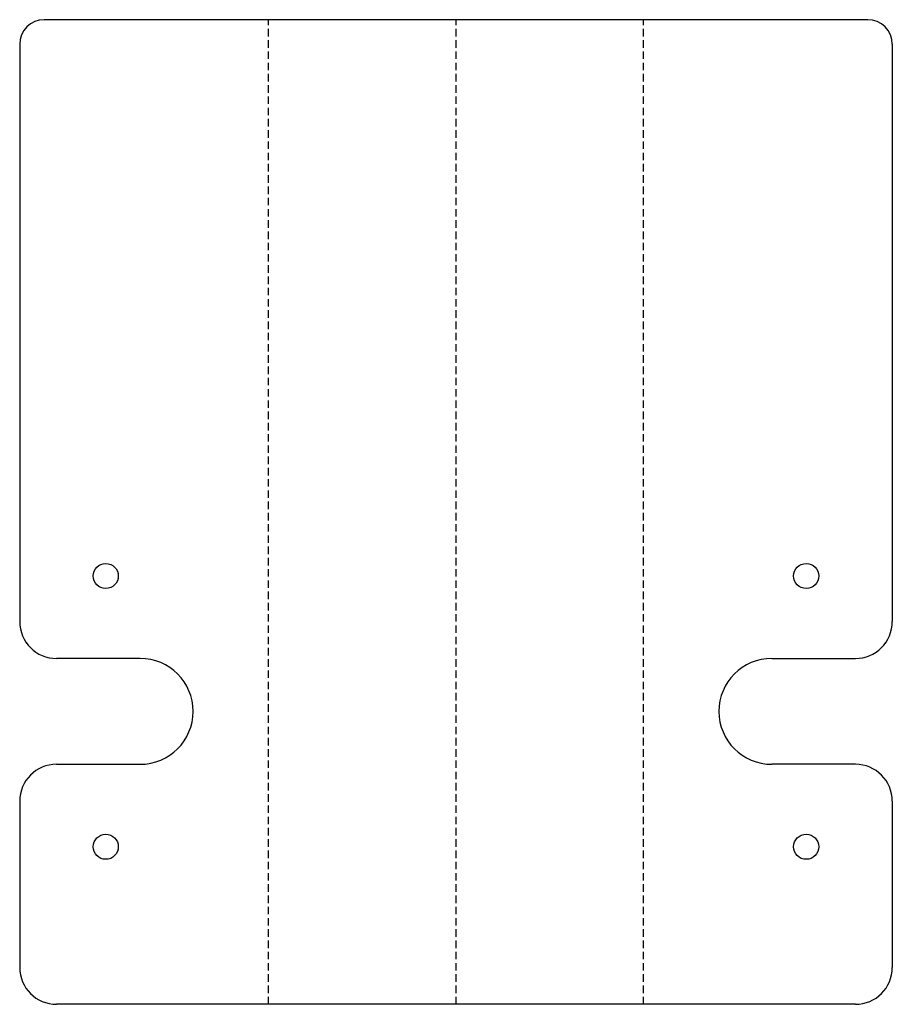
# Model space of a CAD drawing. Header units: millimetres. Extents: x 0 to 355, y 0 to 400.
import ezdxf

# ---------------------------------------------------------------- set-up
doc = ezdxf.new("R2010")
doc.units = ezdxf.units.MM
doc.linetypes.add('SLD-Kesik', pattern=[4.572, 3.048, -1.524])
doc.linetypes.add('SLD-Sürekli', pattern=[0])

msp = doc.modelspace()

# ---------------------------------------------------------------- linework, layer by layer
at = {"color": 7, "linetype": 'SLD-Sürekli', "lineweight": 25}
for p, q in [((345.11, 400.4), (10.4, 400.4)), ((0.4, 390.4), (0.4, 155.9)), ((355.11, 390.4), (355.11, 155.9)), ((49.4, 140.9), (15.4, 140.9)), ((306.11, 140.9), (340.11, 140.9)), ((15.4, 97.9), (49.4, 97.9)), ((340.11, 97.9), (306.11, 97.9)), ((0.4, 82.9), (0.4, 15.4)), ((355.11, 82.9), (355.11, 15.4)), ((340.11, 0.4), (15.4, 0.4))]:
    msp.add_line(p, q, dxfattribs=at)
at = {"color": 7, "linetype": 'SLD-Kesik'}
for p, q in [((101.53, 0.4), (101.53, 400.4)), ((177.76, 0.4), (177.76, 400.4)), ((253.99, 0.4), (253.99, 400.4))]:
    msp.add_line(p, q, dxfattribs=at)
at = {"color": 7, "linetype": 'SLD-Sürekli', "lineweight": 25}
for centre in [(35.4, 174.4), (320.11, 174.4), (35.4, 64.4), (320.11, 64.4)]:
    msp.add_circle(centre, 5.1, dxfattribs=at)
for centre, radius, start, end in [((10.4, 390.4), 10, 90, 180), ((345.11, 390.4), 10, 0, 90), ((15.4, 155.9), 15, 180, 270), ((340.11, 155.9), 15, 270, 0), ((49.4, 119.4), 21.5, 270, 90), ((306.11, 119.4), 21.5, 90, 270), ((15.4, 82.9), 15, 90, 180), ((340.11, 82.9), 15, 0, 90), ((15.4, 15.4), 15, 180, 270), ((340.11, 15.4), 15, 270, 0)]:
    msp.add_arc(centre, radius, start, end, dxfattribs=at)

doc.saveas('drawing.dxf')
